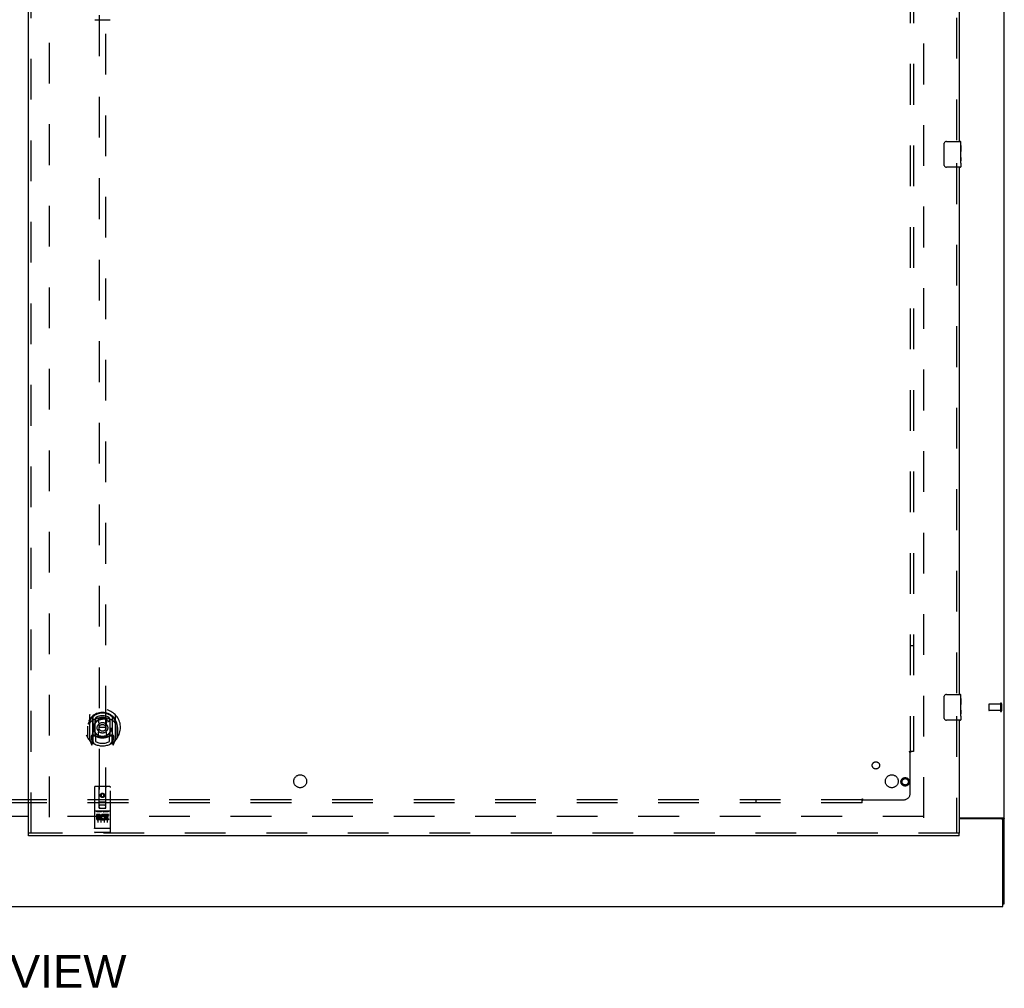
# Model space of a CAD drawing. Header units: inches. Extents: x 0 to 288, y 0 to 186.
# Tile 5 of 73: x 99 to 138, y 52 to 89. Entities that reach past the tile are written whole.
import ezdxf

# ---------------------------------------------------------------- set-up
doc = ezdxf.new("R2010")
doc.units = ezdxf.units.IN
doc.header["$LTSCALE"] = 15.847458
doc.header["$MEASUREMENT"] = 0
doc.linetypes.add('HIDDEN', pattern=[0.2, 0.1, -0.1])
doc.layers.get('0').update_dxf_attribs({"linetype": 'CONTINUOUS'})
for name, color, linetype in [('DEFAULT_2', 8, 'HIDDEN'), ('DIMENSIONS', 7, 'CONTINUOUS'), ('RIGHTHAND_DOOR_ASSEMBLY', 7, 'CONTINUOUS'), ('SUBPANEL', 7, 'CONTINUOUS')]:
    doc.layers.add(name, color=color, linetype=linetype)
doc.styles.get("Standard").update_dxf_attribs({"font": 'arial.ttf'})

msp = doc.modelspace()

# ---------------------------------------------------------------- linework, layer by layer
at = {"color": 3, "linetype": 'Continuous'}
for p, q in [((137.556, 54.933), (137.556, 134.725)), ((97.743, 58.344), (99.618, 58.344)), ((99.618, 58.329), (97.743, 58.329)), ((135.806, 58.277), (137.515, 58.277)), ((137.444, 58.246), (135.806, 58.246)), ((137.504, 54.829), (137.504, 58.186)), ((59.858, 54.829), (137.504, 54.829))]:
    msp.add_line(p, q, dxfattribs=at)
at = {"color": 7, "linetype": 'Continuous'}
for p, q in [((137.452, 58.246), (137.556, 58.246)), ((137.504, 54.933), (137.556, 54.933))]:
    msp.add_line(p, q, dxfattribs=at)
for points in [[(137.433, 58.277), (137.433, 58.275), (137.433, 58.274), (137.433, 58.272), (137.433, 58.271), (137.434, 58.269), (137.435, 58.267), (137.436, 58.265), (137.437, 58.264), (137.439, 58.262), (137.44, 58.261), (137.442, 58.259), (137.443, 58.258), (137.445, 58.257), (137.447, 58.255), (137.448, 58.254), (137.449, 58.252), (137.45, 58.251), (137.451, 58.249)], [(137.451, 58.249), (137.451, 58.248), (137.452, 58.246)]]:
    msp.add_lwpolyline(points, dxfattribs=at)
at = {"color": 3, "linetype": 'Continuous'}
for points in [[(137.515, 58.277), (137.517, 58.275), (137.519, 58.274), (137.521, 58.272), (137.524, 58.271), (137.527, 58.269), (137.53, 58.268), (137.536, 58.265)], [(137.536, 58.265), (137.539, 58.263), (137.541, 58.262), (137.544, 58.26), (137.546, 58.259), (137.549, 58.257), (137.551, 58.255), (137.552, 58.254), (137.554, 58.252), (137.555, 58.25), (137.555, 58.249), (137.555, 58.247), (137.556, 58.246)]]:
    msp.add_lwpolyline(points, dxfattribs=at)
msp.add_arc((137.444, 58.186), 0.06, 0, 90, dxfattribs=at)
at = {"layer": 'DEFAULT_2', "color": 8, "linetype": 'HIDDEN'}
for p, q in [((100.431, 58.308), (100.431, 131.35)), ((134.431, 58.277), (134.431, 131.381)), ((136.952, 62.693), (136.952, 62.465)), ((137.409, 62.703), (136.962, 62.703)), ((137.409, 62.455), (136.962, 62.455)), ((137.409, 62.721), (137.409, 62.437)), ((137.452, 62.721), (137.452, 62.437)), ((134.417, 58.329), (100.326, 58.329))]:
    msp.add_line(p, q, dxfattribs=at)
for centre, radius, start, end in [((136.962, 62.693), 0.01, 90, 180), ((136.962, 62.465), 0.01, 180, 270), ((137.43, 62.721), 0.0215, 0, 180), ((137.43, 62.437), 0.0215, 180, 360)]:
    msp.add_arc(centre, radius, start, end, dxfattribs=at)
at = {"layer": 'RIGHTHAND_DOOR_ASSEMBLY', "color": 3, "linetype": 'Continuous'}
for p, q in [((99.618, 57.683), (99.618, 131.975)), ((135.806, 105.079), (135.806, 84.579)), ((135.806, 83.579), (135.806, 63.079)), ((135.806, 62.079), (135.806, 57.683)), ((135.806, 57.579), (99.618, 57.579))]:
    msp.add_line(p, q, dxfattribs=at)
at = {"layer": 'RIGHTHAND_DOOR_ASSEMBLY', "color": 8, "linetype": 'HIDDEN'}
for p, q in [((99.722, 57.683), (99.722, 131.975)), ((135.702, 105.234), (135.702, 84.424)), ((102.368, 92.658), (102.368, 58.656)), ((102.618, 58.656), (102.618, 92.658)), ((135.702, 83.734), (135.702, 62.924)), ((101.993, 62.284), (101.993, 61.317)), ((102.111, 62.23), (102.111, 61.214)), ((102.118, 62.205), (102.118, 61.202)), ((102.211, 61.482), (102.211, 62.113)), ((102.218, 62.166), (102.218, 62.063)), ((102.33, 62.14), (102.361, 61.8)), ((102.656, 62.14), (102.626, 61.8)), ((102.768, 62.063), (102.768, 62.166)), ((102.776, 62.113), (102.776, 61.482)), ((102.868, 62.205), (102.868, 61.202)), ((102.876, 62.23), (102.876, 61.214)), ((102.993, 61.317), (102.993, 62.284)), ((135.702, 62.234), (135.702, 57.683)), ((101.911, 61.8), (101.926, 61.8)), ((101.911, 61.8), (101.911, 61.412)), ((101.918, 61.847), (101.918, 61.85)), ((101.918, 61.389), (101.918, 61.847)), ((102.33, 61.456), (102.361, 61.8)), ((102.626, 61.8), (102.361, 61.8)), ((102.656, 61.456), (102.626, 61.8)), ((103.076, 61.8), (103.061, 61.8)), ((103.068, 61.847), (103.068, 61.85)), ((103.068, 61.389), (103.068, 61.847)), ((103.076, 61.8), (103.076, 61.412)), ((101.997, 61.306), (102.068, 61.13)), ((102.111, 61.471), (102.051, 61.471)), ((102.051, 61.471), (102.051, 61.321)), ((102.051, 61.321), (102.118, 61.321)), ((102.088, 61.375), (102.059, 61.329)), ((102.188, 61.152), (102.118, 61.261)), ((102.121, 61.434), (102.121, 61.227)), ((102.211, 61.472), (102.138, 61.472)), ((102.206, 61.454), (102.141, 61.454)), ((102.218, 61.502), (102.218, 61.249)), ((102.768, 61.249), (102.768, 61.502)), ((102.848, 61.472), (102.776, 61.472)), ((102.846, 61.454), (102.78, 61.454)), ((102.868, 61.261), (102.798, 61.152)), ((102.866, 61.227), (102.866, 61.434)), ((102.868, 61.321), (102.936, 61.321)), ((102.936, 61.471), (102.876, 61.471)), ((102.927, 61.329), (102.898, 61.375)), ((102.918, 61.13), (102.989, 61.306)), ((102.936, 61.321), (102.936, 61.471)), ((102.089, 61.211), (102.094, 61.207)), ((102.096, 61.133), (102.111, 61.214)), ((102.876, 61.214), (102.89, 61.133)), ((102.896, 61.21), (102.897, 61.21)), ((102.897, 61.21), (102.897, 61.211)), ((102.897, 61.21), (102.897, 61.211)), ((102.181, 59.466), (102.181, 57.741)), ((102.776, 59.496), (102.211, 59.496)), ((102.367, 58.656), (102.363, 59.466)), ((102.62, 58.656), (102.623, 59.466)), ((102.806, 57.741), (102.806, 59.466)), ((102.493, 59.229), (102.431, 59.193)), ((102.431, 59.193), (102.441, 59.187)), ((102.431, 59.193), (102.431, 59.12)), ((102.431, 59.12), (102.441, 59.126)), ((102.431, 59.12), (102.493, 59.084)), ((102.493, 59.217), (102.441, 59.187)), ((102.441, 59.187), (102.441, 59.126)), ((102.441, 59.126), (102.493, 59.096)), ((102.556, 59.193), (102.493, 59.229)), ((102.493, 59.229), (102.493, 59.217)), ((102.546, 59.187), (102.493, 59.217)), ((102.493, 59.096), (102.546, 59.126)), ((102.493, 59.084), (102.556, 59.12)), ((102.493, 59.084), (102.493, 59.096)), ((102.556, 59.193), (102.546, 59.187)), ((102.546, 59.126), (102.546, 59.187)), ((102.556, 59.12), (102.546, 59.126)), ((102.556, 59.12), (102.556, 59.193)), ((102.365, 58.906), (102.621, 58.906)), ((102.367, 58.656), (102.368, 58.656)), ((102.368, 58.656), (102.618, 58.656)), ((102.578, 58.781), (102.408, 58.781)), ((102.618, 58.656), (102.62, 58.656)), ((102.776, 58.539), (102.211, 58.539)), ((102.349, 58.417), (102.256, 58.417)), ((102.256, 58.417), (102.256, 58.375)), ((102.349, 58.375), (102.256, 58.375)), ((102.282, 58.523), (102.454, 58.523)), ((102.306, 58.408), (102.306, 58.102)), ((102.353, 58.331), (102.306, 58.331)), ((102.349, 58.29), (102.32, 58.29)), ((102.412, 58.246), (102.32, 58.246)), ((102.412, 58.204), (102.32, 58.204)), ((102.412, 58.246), (102.412, 58.204)), ((102.431, 58.408), (102.431, 58.102)), ((102.532, 58.523), (102.704, 58.523)), ((102.544, 58.252), (102.561, 58.213)), ((102.556, 58.408), (102.556, 58.102)), ((102.569, 58.382), (102.556, 58.363)), ((102.565, 58.407), (102.569, 58.405)), ((102.725, 58.417), (102.569, 58.417)), ((102.569, 58.417), (102.569, 58.405)), ((102.569, 58.382), (102.569, 58.204)), ((102.725, 58.204), (102.569, 58.204)), ((102.725, 58.375), (102.611, 58.375)), ((102.611, 58.375), (102.611, 58.331)), ((102.704, 58.331), (102.611, 58.331)), ((102.704, 58.289), (102.611, 58.289)), ((102.611, 58.289), (102.611, 58.246)), ((102.725, 58.246), (102.611, 58.246)), ((102.681, 58.408), (102.681, 58.102)), ((102.704, 58.331), (102.704, 58.289)), ((102.725, 58.417), (102.725, 58.375)), ((102.725, 58.246), (102.725, 58.204)), ((102.199, 57.87), (102.198, 57.87)), ((102.198, 57.87), (102.198, 57.87)), ((102.2, 57.87), (102.199, 57.87)), ((102.201, 57.87), (102.2, 57.87)), ((102.202, 57.87), (102.201, 57.87)), ((102.201, 57.87), (102.201, 57.87)), ((102.203, 57.87), (102.202, 57.87)), ((102.204, 57.869), (102.203, 57.87)), ((102.205, 57.869), (102.204, 57.869)), ((102.206, 57.869), (102.205, 57.869)), ((102.207, 57.869), (102.206, 57.869)), ((102.206, 57.869), (102.206, 57.869)), ((102.208, 57.869), (102.207, 57.869)), ((102.209, 57.869), (102.208, 57.869)), ((102.21, 57.869), (102.209, 57.869)), ((102.211, 57.869), (102.21, 57.869)), ((102.776, 57.869), (102.211, 57.869)), ((102.776, 57.869), (102.777, 57.869)), ((102.777, 57.869), (102.778, 57.869)), ((102.778, 57.869), (102.779, 57.869)), ((102.778, 57.869), (102.778, 57.869)), ((102.779, 57.869), (102.78, 57.869)), ((102.78, 57.869), (102.781, 57.869)), ((102.781, 57.869), (102.782, 57.869)), ((102.782, 57.869), (102.783, 57.869)), ((102.783, 57.87), (102.784, 57.87)), ((102.783, 57.869), (102.783, 57.87)), ((102.784, 57.87), (102.785, 57.87)), ((102.785, 57.87), (102.786, 57.87)), ((102.786, 57.87), (102.787, 57.87)), ((102.787, 57.87), (102.788, 57.87)), ((102.787, 57.87), (102.787, 57.87)), ((102.788, 57.87), (102.789, 57.87)), ((102.789, 57.87), (102.79, 57.87)), ((135.806, 57.683), (99.618, 57.683)), ((102.776, 57.711), (102.211, 57.711))]:
    msp.add_line(p, q, dxfattribs=at)
at = {"layer": 'RIGHTHAND_DOOR_ASSEMBLY', "color": 7, "linetype": 'Continuous'}
for p, q in [((102.193, 89.317), (102.793, 89.317)), ((135.211, 83.679), (135.211, 84.479)), ((135.311, 84.579), (135.851, 84.579)), ((135.866, 84.425), (135.859, 84.425)), ((135.859, 84.425), (135.859, 84.194)), ((135.866, 84.257), (135.859, 84.257)), ((135.866, 84), (135.866, 84.564)), ((135.866, 84.194), (135.859, 84.194)), ((135.866, 83.964), (135.859, 83.964)), ((135.859, 83.964), (135.859, 83.827)), ((135.866, 84.158), (135.86, 84.158)), ((135.864, 84.026), (135.866, 84.026)), ((135.866, 83.74), (135.866, 83.997)), ((135.851, 83.579), (135.311, 83.579)), ((135.86, 83.796), (135.866, 83.796)), ((135.866, 83.739), (135.866, 83.594)), ((135.211, 62.179), (135.211, 62.979)), ((135.311, 63.079), (135.851, 63.079)), ((135.866, 62.925), (135.859, 62.925)), ((135.859, 62.925), (135.859, 62.694)), ((135.866, 62.5), (135.866, 63.064)), ((135.866, 62.757), (135.859, 62.757)), ((135.866, 62.694), (135.859, 62.694)), ((135.866, 62.464), (135.859, 62.464)), ((135.859, 62.464), (135.859, 62.327)), ((135.866, 62.658), (135.86, 62.658)), ((135.864, 62.526), (135.866, 62.526)), ((135.866, 62.24), (135.866, 62.497)), ((135.851, 62.079), (135.311, 62.079)), ((135.86, 62.296), (135.866, 62.296)), ((135.866, 62.239), (135.866, 62.094)), ((99.618, 57.579), (99.618, 57.683)), ((135.806, 57.579), (135.806, 57.683))]:
    msp.add_line(p, q, dxfattribs=at)
for points in [[(135.211, 84.479), (135.211, 84.485), (135.211, 84.491), (135.212, 84.497), (135.214, 84.503), (135.215, 84.509), (135.217, 84.515)], [(135.864, 84.024), (135.861, 84.058), (135.86, 84.07), (135.86, 84.083), (135.859, 84.095), (135.859, 84.108), (135.859, 84.121), (135.859, 84.134), (135.859, 84.146), (135.86, 84.159), (135.86, 84.171), (135.861, 84.183)], [(135.866, 83.997), (135.865, 84.005), (135.865, 84.014), (135.864, 84.024)], [(135.217, 83.643), (135.215, 83.648), (135.214, 83.654), (135.212, 83.66), (135.211, 83.666), (135.211, 83.672), (135.211, 83.679)], [(135.86, 83.791), (135.86, 83.8), (135.859, 83.809), (135.859, 83.818), (135.859, 83.827)], [(135.863, 83.766), (135.862, 83.774), (135.861, 83.782), (135.86, 83.791)], [(135.866, 83.739), (135.865, 83.743), (135.865, 83.748), (135.864, 83.753), (135.863, 83.766)], [(135.211, 62.979), (135.211, 62.985), (135.211, 62.991), (135.212, 62.997), (135.214, 63.003), (135.215, 63.009), (135.217, 63.015)], [(135.864, 62.524), (135.861, 62.558), (135.86, 62.57), (135.86, 62.583), (135.859, 62.595), (135.859, 62.608), (135.859, 62.621), (135.859, 62.634), (135.859, 62.646), (135.86, 62.659), (135.86, 62.671), (135.861, 62.683)], [(135.866, 62.497), (135.865, 62.505), (135.865, 62.514), (135.864, 62.524)], [(135.217, 62.143), (135.215, 62.148), (135.214, 62.154), (135.212, 62.16), (135.211, 62.166), (135.211, 62.172), (135.211, 62.179)], [(135.86, 62.291), (135.86, 62.3), (135.859, 62.309), (135.859, 62.318), (135.859, 62.327)], [(135.863, 62.266), (135.862, 62.274), (135.861, 62.282), (135.86, 62.291)], [(135.866, 62.239), (135.865, 62.243), (135.865, 62.248), (135.864, 62.253), (135.863, 62.266)]]:
    msp.add_lwpolyline(points, dxfattribs=at)
at = {"layer": 'RIGHTHAND_DOOR_ASSEMBLY', "color": 8, "linetype": 'HIDDEN'}
for points in [[(102.305, 62.157), (102.31, 62.159), (102.316, 62.16), (102.321, 62.161), (102.327, 62.163), (102.332, 62.164), (102.338, 62.165), (102.343, 62.167), (102.349, 62.168), (102.354, 62.169), (102.36, 62.17), (102.365, 62.171), (102.371, 62.172), (102.376, 62.173), (102.382, 62.174), (102.387, 62.175), (102.393, 62.176), (102.398, 62.176), (102.404, 62.177), (102.409, 62.178), (102.415, 62.178), (102.42, 62.179), (102.426, 62.18), (102.432, 62.18), (102.437, 62.181), (102.443, 62.181), (102.448, 62.181), (102.454, 62.182), (102.459, 62.182), (102.465, 62.182), (102.471, 62.182), (102.476, 62.183), (102.482, 62.183), (102.487, 62.183), (102.493, 62.183), (102.499, 62.183), (102.504, 62.183), (102.51, 62.183), (102.515, 62.182), (102.521, 62.182), (102.527, 62.182), (102.532, 62.182), (102.538, 62.181), (102.543, 62.181), (102.549, 62.181), (102.555, 62.18), (102.56, 62.18), (102.566, 62.179), (102.571, 62.178), (102.577, 62.178), (102.582, 62.177), (102.588, 62.176), (102.593, 62.176), (102.599, 62.175), (102.605, 62.174), (102.61, 62.173), (102.616, 62.172), (102.621, 62.171), (102.627, 62.17), (102.632, 62.169), (102.638, 62.168), (102.643, 62.167), (102.648, 62.165), (102.654, 62.164), (102.659, 62.163), (102.665, 62.161), (102.67, 62.16), (102.676, 62.159), (102.681, 62.157)], [(102.039, 62.015), (102.037, 62.014), (102.036, 62.013), (102.034, 62.011), (102.033, 62.01), (102.031, 62.008), (102.029, 62.007), (102.028, 62.005), (102.026, 62.003), (102.024, 62.001), (102.022, 62), (102.02, 61.998), (102.019, 61.996), (102.017, 61.994), (102.015, 61.991), (102.013, 61.989), (102.011, 61.987), (102.009, 61.984), (102.007, 61.982), (102.005, 61.979), (102.002, 61.976), (102, 61.973), (101.998, 61.971), (101.996, 61.967), (101.993, 61.964), (101.991, 61.961), (101.988, 61.957), (101.986, 61.954), (101.983, 61.95), (101.981, 61.946), (101.978, 61.942), (101.975, 61.938), (101.973, 61.933), (101.97, 61.929), (101.967, 61.924), (101.964, 61.919), (101.961, 61.914)], [(103.026, 61.914), (103.022, 61.919), (103.019, 61.924), (103.016, 61.929), (103.014, 61.933), (103.011, 61.938), (103.008, 61.942), (103.005, 61.946), (103.003, 61.95), (103, 61.954), (102.998, 61.957), (102.995, 61.961), (102.993, 61.964), (102.991, 61.967), (102.988, 61.97), (102.986, 61.973), (102.984, 61.976), (102.982, 61.979), (102.979, 61.982), (102.977, 61.984), (102.975, 61.987), (102.973, 61.989), (102.971, 61.991), (102.969, 61.994), (102.968, 61.996), (102.966, 61.998), (102.964, 62), (102.962, 62.001), (102.96, 62.003), (102.959, 62.005), (102.957, 62.007), (102.955, 62.008), (102.954, 62.01), (102.952, 62.011), (102.95, 62.013), (102.949, 62.014), (102.947, 62.015)], [(102.276, 58.522), (102.276, 58.522), (102.276, 58.522), (102.276, 58.522), (102.276, 58.522), (102.276, 58.522), (102.276, 58.522), (102.276, 58.522), (102.276, 58.522), (102.276, 58.522), (102.276, 58.522), (102.277, 58.523), (102.277, 58.523), (102.277, 58.523), (102.277, 58.523), (102.277, 58.523), (102.277, 58.523), (102.277, 58.523), (102.277, 58.523), (102.278, 58.523), (102.278, 58.523), (102.278, 58.523), (102.278, 58.523), (102.278, 58.523), (102.278, 58.523), (102.278, 58.523), (102.279, 58.523), (102.279, 58.523), (102.279, 58.523), (102.279, 58.523), (102.279, 58.523), (102.279, 58.523), (102.279, 58.523), (102.28, 58.523), (102.28, 58.523), (102.28, 58.523), (102.28, 58.523), (102.28, 58.523), (102.281, 58.523), (102.281, 58.523), (102.281, 58.523), (102.281, 58.523), (102.281, 58.523), (102.282, 58.523), (102.282, 58.523), (102.282, 58.523)], [(102.454, 58.523), (102.454, 58.523), (102.454, 58.523), (102.455, 58.523), (102.455, 58.523), (102.455, 58.523), (102.455, 58.523), (102.455, 58.523), (102.456, 58.523), (102.456, 58.523), (102.456, 58.523), (102.456, 58.523), (102.456, 58.523), (102.456, 58.523), (102.457, 58.523), (102.457, 58.523), (102.457, 58.523), (102.457, 58.523), (102.457, 58.523), (102.457, 58.523), (102.458, 58.523), (102.458, 58.523), (102.458, 58.523), (102.458, 58.523), (102.458, 58.523), (102.458, 58.523), (102.458, 58.523), (102.459, 58.523), (102.459, 58.523), (102.459, 58.523), (102.459, 58.523), (102.459, 58.523), (102.459, 58.523), (102.459, 58.523), (102.459, 58.523), (102.459, 58.523), (102.46, 58.522), (102.46, 58.522), (102.46, 58.522), (102.46, 58.522), (102.46, 58.522), (102.46, 58.522), (102.46, 58.522), (102.46, 58.522), (102.46, 58.522), (102.46, 58.522), (102.461, 58.522)], [(102.526, 58.522), (102.526, 58.522), (102.526, 58.522), (102.526, 58.522), (102.526, 58.522), (102.526, 58.522), (102.526, 58.522), (102.526, 58.522), (102.526, 58.522), (102.526, 58.522), (102.527, 58.522), (102.527, 58.523), (102.527, 58.523), (102.527, 58.523), (102.527, 58.523), (102.527, 58.523), (102.527, 58.523), (102.527, 58.523), (102.527, 58.523), (102.528, 58.523), (102.528, 58.523), (102.528, 58.523), (102.528, 58.523), (102.528, 58.523), (102.528, 58.523), (102.528, 58.523), (102.529, 58.523), (102.529, 58.523), (102.529, 58.523), (102.529, 58.523), (102.529, 58.523), (102.529, 58.523), (102.529, 58.523), (102.53, 58.523), (102.53, 58.523), (102.53, 58.523), (102.53, 58.523), (102.53, 58.523), (102.531, 58.523), (102.531, 58.523), (102.531, 58.523), (102.531, 58.523), (102.531, 58.523), (102.532, 58.523), (102.532, 58.523), (102.532, 58.523)], [(102.704, 58.523), (102.704, 58.523), (102.704, 58.523), (102.705, 58.523), (102.705, 58.523), (102.705, 58.523), (102.705, 58.523), (102.705, 58.523), (102.706, 58.523), (102.706, 58.523), (102.706, 58.523), (102.706, 58.523), (102.706, 58.523), (102.706, 58.523), (102.707, 58.523), (102.707, 58.523), (102.707, 58.523), (102.707, 58.523), (102.707, 58.523), (102.707, 58.523), (102.708, 58.523), (102.708, 58.523), (102.708, 58.523), (102.708, 58.523), (102.708, 58.523), (102.708, 58.523), (102.708, 58.523), (102.709, 58.523), (102.709, 58.523), (102.709, 58.523), (102.709, 58.523), (102.709, 58.523), (102.709, 58.523), (102.709, 58.523), (102.709, 58.523), (102.709, 58.523), (102.71, 58.522), (102.71, 58.522), (102.71, 58.522), (102.71, 58.522), (102.71, 58.522), (102.71, 58.522), (102.71, 58.522), (102.71, 58.522), (102.71, 58.522), (102.71, 58.522), (102.711, 58.522)], [(102.198, 57.87), (102.197, 57.87), (102.196, 57.87), (102.196, 57.87), (102.196, 57.87), (102.195, 57.87), (102.195, 57.87), (102.195, 57.87), (102.194, 57.87), (102.194, 57.871), (102.194, 57.871), (102.193, 57.871), (102.193, 57.871), (102.193, 57.871), (102.192, 57.871), (102.192, 57.871), (102.192, 57.871), (102.191, 57.871), (102.191, 57.871), (102.191, 57.871), (102.19, 57.871), (102.19, 57.871), (102.19, 57.871), (102.189, 57.871), (102.189, 57.872), (102.189, 57.872), (102.188, 57.872), (102.188, 57.872), (102.188, 57.872), (102.188, 57.872), (102.187, 57.872), (102.187, 57.872), (102.187, 57.872), (102.187, 57.872), (102.186, 57.872), (102.186, 57.872), (102.186, 57.872), (102.186, 57.873), (102.185, 57.873), (102.185, 57.873), (102.185, 57.873), (102.185, 57.873), (102.184, 57.873), (102.184, 57.873), (102.184, 57.873), (102.184, 57.873), (102.184, 57.873), (102.184, 57.873), (102.183, 57.874), (102.183, 57.874), (102.183, 57.874), (102.183, 57.874), (102.183, 57.874), (102.183, 57.874), (102.182, 57.874), (102.182, 57.874), (102.182, 57.874), (102.182, 57.874), (102.182, 57.875), (102.182, 57.875), (102.182, 57.875), (102.181, 57.875), (102.181, 57.875), (102.181, 57.875), (102.181, 57.875), (102.181, 57.875), (102.181, 57.875), (102.181, 57.875), (102.181, 57.876), (102.181, 57.876), (102.181, 57.876), (102.181, 57.876), (102.181, 57.876), (102.181, 57.876), (102.181, 57.876), (102.181, 57.876), (102.181, 57.876), (102.181, 57.876), (102.181, 57.877), (102.181, 57.877)], [(102.79, 57.87), (102.79, 57.87), (102.79, 57.87), (102.791, 57.87), (102.791, 57.87), (102.792, 57.87), (102.792, 57.87), (102.792, 57.871), (102.793, 57.871), (102.793, 57.871), (102.793, 57.871), (102.794, 57.871), (102.794, 57.871), (102.794, 57.871), (102.795, 57.871), (102.795, 57.871), (102.795, 57.871), (102.796, 57.871), (102.796, 57.871), (102.796, 57.871), (102.796, 57.871), (102.797, 57.871), (102.797, 57.872), (102.797, 57.872), (102.798, 57.872), (102.798, 57.872), (102.798, 57.872), (102.798, 57.872), (102.799, 57.872), (102.799, 57.872), (102.799, 57.872), (102.8, 57.872), (102.8, 57.872), (102.8, 57.872), (102.8, 57.872), (102.8, 57.873), (102.801, 57.873), (102.801, 57.873), (102.801, 57.873), (102.801, 57.873), (102.802, 57.873), (102.802, 57.873), (102.802, 57.873), (102.802, 57.873), (102.802, 57.873), (102.803, 57.873), (102.803, 57.874), (102.803, 57.874), (102.803, 57.874), (102.803, 57.874), (102.803, 57.874), (102.804, 57.874), (102.804, 57.874), (102.804, 57.874), (102.804, 57.874), (102.804, 57.874), (102.804, 57.875), (102.804, 57.875), (102.804, 57.875), (102.805, 57.875), (102.805, 57.875), (102.805, 57.875), (102.805, 57.875), (102.805, 57.875), (102.805, 57.875), (102.805, 57.875), (102.805, 57.876), (102.805, 57.876), (102.805, 57.876), (102.805, 57.876), (102.805, 57.876), (102.805, 57.876), (102.805, 57.876), (102.805, 57.876), (102.806, 57.876), (102.806, 57.876), (102.806, 57.877), (102.806, 57.877)]]:
    msp.add_lwpolyline(points, dxfattribs=at)
for centre, radius in [((102.493, 61.782), 0.35), ((102.493, 61.782), 0.335), ((102.493, 61.782), 0.205), ((102.493, 61.782), 0.133), ((133.702, 59.683), 0.164), ((133.702, 59.683), 0.124), ((102.493, 59.156), 0.085), ((102.493, 59.156), 0.0845)]:
    msp.add_circle(centre, radius, dxfattribs=at)
at = {"layer": 'RIGHTHAND_DOOR_ASSEMBLY', "color": 7, "linetype": 'Continuous'}
for centre, radius, start, end in [((135.311, 84.479), 0.1, 90, 158.7946), ((135.851, 84.564), 0.015, 0, 90), ((135.311, 83.679), 0.1, 201.1999, 270), ((135.851, 83.594), 0.015, 270, 360), ((135.311, 62.979), 0.1, 90, 158.7946), ((135.851, 63.064), 0.015, 0, 90), ((135.311, 62.179), 0.1, 201.1999, 270), ((135.851, 62.094), 0.015, 270, 360)]:
    msp.add_arc(centre, radius, start, end, dxfattribs=at)
at = {"layer": 'RIGHTHAND_DOOR_ASSEMBLY', "color": 8, "linetype": 'HIDDEN'}
for centre, radius, start, end in [((102.493, 61.8), 0.7, 305.5126, 234.4874), ((102.493, 61.798), 0.583, 0.2464, 179.7536), ((102.493, 61.772), 0.58, 7.6622, 172.3378), ((102.008, 62.284), 0.015, 135.0748, 180), ((102.493, 61.483), 0.7, 49.529, 130.471), ((102.126, 62.23), 0.015, 130.3587, 180), ((102.138, 62.205), 0.02, 129.3378, 179.9984), ((102.226, 62.113), 0.015, 112.9863, 180), ((102.493, 61.772), 0.48, 55.0461, 124.9539), ((102.248, 62.063), 0.03, 180, 311.1261), ((102.493, 61.782), 0.343, 48.8739, 131.1261), ((102.31, 62.138), 0.02, 5.0796, 105.5752), ((102.676, 62.138), 0.02, 74.4248, 174.9204), ((102.738, 62.063), 0.03, 228.8739, 360), ((102.761, 62.113), 0.015, 0, 67.0137), ((102.848, 62.205), 0.02, 0, 50.6594), ((102.861, 62.23), 0.015, 0, 49.6413), ((102.978, 62.284), 0.015, 0, 44.9252), ((101.938, 61.847), 0.02, 172.3378, 180), ((103.048, 61.847), 0.02, 0, 7.6622), ((101.938, 61.389), 0.02, 180, 215.2961), ((102.493, 61.782), 0.7, 215.2961, 324.7039), ((102.008, 61.317), 0.015, 180, 224.9252), ((102.063, 61.326), 0.005, 147.3208, 270), ((102.493, 62.113), 0.7, 233.2319, 306.7681), ((101.93, 61.476), 0.188, 327.3208, 360), ((102.138, 61.452), 0.02, 90, 180), ((102.141, 61.434), 0.02, 90, 180), ((102.206, 61.434), 0.02, 66.536, 90), ((102.226, 61.482), 0.015, 180, 247.0137), ((102.493, 62.095), 0.7, 246.536, 293.464), ((102.248, 61.502), 0.03, 48.8739, 180), ((102.493, 61.782), 0.343, 228.8739, 311.1261), ((102.31, 61.458), 0.02, 254.3869, 354.9204), ((102.676, 61.458), 0.02, 185.0796, 285.6131), ((102.738, 61.502), 0.03, 0, 131.1261), ((102.761, 61.482), 0.015, 292.9863, 360), ((102.78, 61.434), 0.02, 90, 113.464), ((102.846, 61.434), 0.02, 0, 90), ((102.848, 61.452), 0.02, 0, 90), ((103.056, 61.476), 0.188, 180, 212.6792), ((102.923, 61.326), 0.005, 270, 32.6792), ((102.978, 61.317), 0.015, 315.0748, 360), ((103.048, 61.389), 0.02, 324.7039, 360), ((102.082, 61.136), 0.015, 201.8041, 350), ((102.098, 61.247), 0.02, 234.4874, 360), ((102.101, 61.227), 0.02, 234.7457, 360), ((102.138, 61.202), 0.02, 180, 238.5295), ((102.493, 61.782), 0.6, 242.7204, 297.2796), ((102.848, 61.202), 0.02, 301.4688, 359.9992), ((102.886, 61.227), 0.02, 180, 305.2543), ((102.888, 61.247), 0.02, 180, 305.5126), ((102.905, 61.136), 0.015, 190, 338.1959), ((102.211, 59.466), 0.03, 90, 180), ((102.333, 59.466), 0.03, 0, 90), ((102.653, 59.466), 0.03, 90, 180), ((102.776, 59.466), 0.03, 0, 90), ((102.408, 58.741), 0.04, 90, 180), ((102.408, 58.696), 0.04, 180, 270), ((102.578, 58.741), 0.04, 0, 90), ((102.578, 58.696), 0.04, 270, 360), ((102.211, 58.569), 0.03, 180, 270), ((102.32, 58.268), 0.0644, 102.2995, 270.0775), ((102.32, 58.268), 0.0219, 89.9011, 270), ((102.349, 58.354), 0.0635, 270, 90), ((102.349, 58.353), 0.0219, 280.307, 90), ((102.519, 58.311), 0.107, 64.2636, 293.4027), ((102.519, 58.311), 0.0639, 54.8895, 293.4026), ((102.776, 58.569), 0.03, 270, 360), ((102.211, 57.741), 0.03, 180, 270), ((102.776, 57.741), 0.03, 270, 360)]:
    msp.add_arc(centre, radius, start, end, dxfattribs=at)
at = {"layer": 'RIGHTHAND_DOOR_ASSEMBLY', "color": 7, "linetype": 'Continuous'}
for centre in [(135.603, 84.163), (135.603, 62.663)]:
    msp.add_ellipse(centre, major_axis=(0.263, 0), ratio=0.432808, start_param=0, end_param=0.179988, dxfattribs=at)
at = {"layer": 'SUBPANEL', "color": 8, "linetype": 'HIDDEN'}
for p, q in [((133.899, 128.798), (133.899, 60.86)), ((134.024, 128.798), (134.024, 60.86)), ((133.899, 64.985), (134.024, 64.985)), ((133.858, 60.86), (133.938, 60.86)), ((133.899, 59.235), (133.899, 60.825)), ((134.024, 60.86), (133.938, 60.86)), ((132.024, 58.985), (65.337, 58.985)), ((127.899, 58.985), (127.899, 58.86)), ((132.024, 58.946), (132.024, 59.026)), ((132.041, 58.966), (132.049, 58.973)), ((132.06, 58.985), (133.649, 58.985)), ((132.024, 58.86), (65.337, 58.86)), ((132.024, 58.86), (132.024, 58.946))]:
    msp.add_line(p, q, dxfattribs=at)
for points in [[(133.858, 60.86), (133.859, 60.858), (133.86, 60.856), (133.861, 60.854), (133.862, 60.853), (133.863, 60.851), (133.865, 60.849), (133.866, 60.848), (133.868, 60.846), (133.87, 60.844), (133.872, 60.843), (133.874, 60.842), (133.876, 60.84), (133.878, 60.839), (133.881, 60.837)], [(133.881, 60.837), (133.886, 60.834), (133.888, 60.833), (133.891, 60.831), (133.893, 60.829), (133.895, 60.828), (133.897, 60.826), (133.899, 60.825)], [(133.913, 60.838), (133.911, 60.836), (133.909, 60.834), (133.907, 60.832), (133.905, 60.83), (133.903, 60.828), (133.901, 60.826), (133.899, 60.825)], [(133.938, 60.86), (133.935, 60.858), (133.933, 60.856), (133.931, 60.855), (133.929, 60.853), (133.927, 60.851), (133.925, 60.85), (133.923, 60.848), (133.921, 60.846), (133.92, 60.845), (133.918, 60.843), (133.913, 60.838)], [(132.024, 59.026), (132.026, 59.025), (132.028, 59.024), (132.03, 59.023), (132.032, 59.022), (132.033, 59.021), (132.035, 59.02), (132.037, 59.018), (132.038, 59.016), (132.04, 59.014), (132.041, 59.013), (132.043, 59.011), (132.044, 59.008), (132.046, 59.006), (132.047, 59.004), (132.05, 58.999)], [(132.024, 58.946), (132.026, 58.949), (132.028, 58.951), (132.03, 58.953), (132.031, 58.956), (132.033, 58.958), (132.035, 58.959), (132.036, 58.961), (132.038, 58.963), (132.04, 58.965), (132.041, 58.966)], [(132.049, 58.973), (132.051, 58.975), (132.053, 58.978), (132.055, 58.98), (132.056, 58.981), (132.058, 58.983), (132.06, 58.985)], [(132.05, 58.999), (132.052, 58.996), (132.053, 58.994), (132.055, 58.991), (132.056, 58.989), (132.058, 58.987), (132.06, 58.985)]]:
    msp.add_lwpolyline(points, dxfattribs=at)
for centre, radius in [((132.562, 60.322), 0.141), ((110.181, 59.704), 0.25), ((133.181, 59.704), 0.25)]:
    msp.add_circle(centre, radius, dxfattribs=at)
msp.add_arc((133.649, 59.235), 0.25, 270, 360, dxfattribs=at)

# ---------------------------------------------------------------- texts
at = {"layer": 'DIMENSIONS', "color": 2, "linetype": 'Continuous', "insert": (97.852, 52.947), "char_height": 1.2712, "width": 11.12406, "attachment_point": 2, "line_spacing_factor": 0.9}
msp.add_mtext('FRONT VIEW', dxfattribs=at)

doc.saveas('drawing.dxf')
